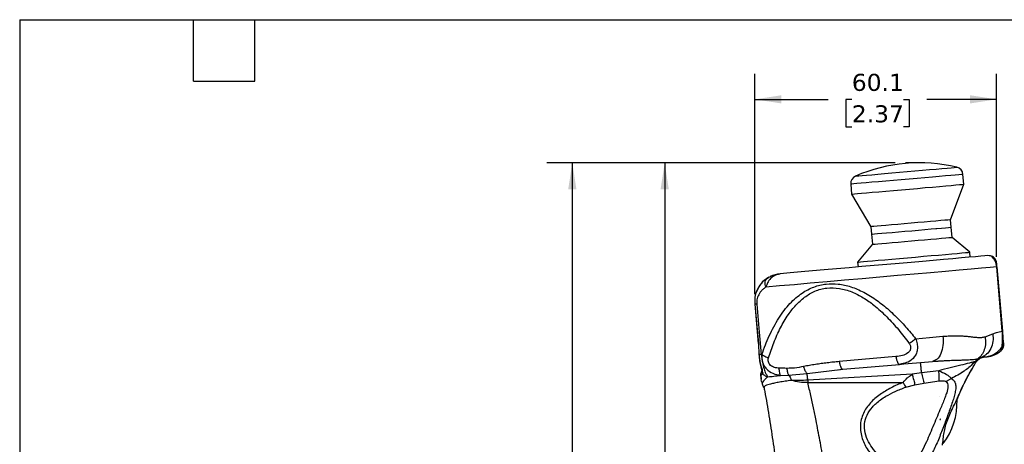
# Model space of a CAD drawing. Header units: millimetres. Extents: x 13 to 546, y 13 to 419.
# Tile 7 of 19: x 13 to 257, y 314 to 419. Entities that reach past the tile are written whole.
import ezdxf

# ---------------------------------------------------------------- set-up
doc = ezdxf.new("R2010")
doc.units = ezdxf.units.MM
doc.header["$LTSCALE"] = 2
doc.linetypes.add('SLD-Solid', pattern=[0])
doc.layers.add('DIMENSIONS', color=140, linetype='SLD-Solid', lineweight=25)
doc.layers.add('TEXT', color=140, linetype='SLD-Solid', lineweight=25)
doc.styles.add('SLDTEXTSTYLE0', font='VERDANA.TTF')
doc.dimstyles.new('SLDDIMSTYLE0', dxfattribs={"dimtxt": 4.316016, "dimasz": 6.604, "dimexe": 0, "dimexo": 0.0625, "dimgap": 1.079004, "dimtad": 0, "dimtih": 1, "dimtoh": 1, "dimrnd": 1e-09, "dimzin": 12, "dimdsep": 46, "dimtxsty": 'SLDTEXTSTYLE0', "dimsah": 1, "dimcen": 0.09, "dimadec": 0, "dimazin": 3, "dimtfac": 1, "dimtofl": 0, "dimtmove": 0, "dimatfit": 3, "dimfxl": 0, "dimfrac": 2, "dimtolj": 1, "dimtzin": 12, "dimarcsym": 0})

# ---------------------------------------------------------------- blocks, each defined once
blk = doc.blocks.new('SW_BROKEN_VIEW_0')
at = {"color": 0}
blk.add_line((0, 0), (-3.49, 0), dxfattribs=at)
blk = doc.blocks.new('_D')
at = {"layer": 'DIMENSIONS'}
for p, q in [((230.3, 383.54), (166.66, 383.54)), ((173.01, 383.54), (173.01, 292.4)), ((166.6, 284.57), (165.15, 284.57)), ((165.15, 284.57), (165.15, 277.71)), ((179.42, 284.57), (180.87, 284.57)), ((180.87, 284.57), (180.87, 277.71)), ((165.15, 277.71), (166.6, 277.71)), ((173.01, 175.69), (173.01, 276.75)), ((180.87, 277.71), (179.42, 277.71)), ((184.05, 175.69), (166.66, 175.69))]:
    blk.add_line(p, q, dxfattribs=at)
for points in [[(173.01, 383.54), (171.99, 376.94), (174.03, 376.94)], [(173.01, 175.69), (174.03, 182.29), (171.99, 182.29)]]:
    blk.add_solid(points, dxfattribs=at)
at = {"layer": 'DIMENSIONS', "char_height": 4.233, "attachment_point": 1, "style": 'SLDTEXTSTYLE0'}
for s, insert in [('207.8', (164.8, 290.92)), ('8.18', (166.6, 283.09))]:
    blk.add_mtext(s, dxfattribs=dict(at, insert=insert))
blk = doc.blocks.new('_D_1')
at = {"layer": 'DIMENSIONS'}
for p, q in [((230.3, 383.54), (143.7, 383.54)), ((150.05, 383.54), (150.05, 268.53)), ((141.84, 260.7), (140.39, 260.7)), ((140.39, 260.7), (140.39, 253.84)), ((158.26, 260.7), (159.71, 260.7)), ((159.71, 260.7), (159.71, 253.84)), ((140.39, 253.84), (141.84, 253.84)), ((150.05, 118.3), (150.05, 252.88)), ((159.71, 253.84), (158.26, 253.84)), ((212.75, 118.3), (143.7, 118.3))]:
    blk.add_line(p, q, dxfattribs=at)
for points in [[(150.05, 383.54), (149.03, 376.94), (151.07, 376.94)], [(150.05, 118.3), (151.07, 124.91), (149.03, 124.91)]]:
    blk.add_solid(points, dxfattribs=at)
at = {"layer": 'DIMENSIONS', "char_height": 4.233, "attachment_point": 1, "style": 'SLDTEXTSTYLE0'}
for s, insert in [('265.2', (141.84, 267.05)), ('10.44', (141.84, 259.22))]:
    blk.add_mtext(s, dxfattribs=dict(at, insert=insert))
blk = doc.blocks.new('_D_4')
at = {"layer": 'DIMENSIONS'}
for p, q in [((195.44, 350.93), (195.44, 405.66)), ((255.52, 360.2), (255.52, 405.66)), ((195.44, 399.31), (213.67, 399.31)), ((219.52, 399.31), (218.07, 399.31)), ((218.07, 399.31), (218.07, 392.45)), ((232.34, 399.31), (233.79, 399.31)), ((233.79, 399.31), (233.79, 392.45)), ((255.52, 399.31), (238.19, 399.31)), ((218.07, 392.45), (219.52, 392.45)), ((233.79, 392.45), (232.34, 392.45))]:
    blk.add_line(p, q, dxfattribs=at)
for points in [[(195.44, 399.31), (202.04, 398.29), (202.04, 400.33)], [(255.52, 399.31), (248.92, 400.33), (248.92, 398.29)]]:
    blk.add_solid(points, dxfattribs=at)
at = {"layer": 'DIMENSIONS', "char_height": 4.233, "attachment_point": 1, "style": 'SLDTEXTSTYLE0'}
for s, insert in [('60.1', (219.52, 405.65)), ('2.37', (219.52, 397.83))]:
    blk.add_mtext(s, dxfattribs=dict(at, insert=insert))

msp = doc.modelspace()

# ---------------------------------------------------------------- linework, layer by layer
for p, q in [((247.364, 378.21), (247.148, 380.672)), ((219.255, 378.232), (219.47, 375.769)), ((244.045, 369.387), (247.364, 378.21)), ((219.47, 375.769), (224.271, 367.657)), ((224.271, 367.657), (224.432, 365.808)), ((244.207, 367.539), (244.045, 369.387)), ((244.444, 365.02), (244.223, 367.54)), ((224.449, 365.81), (224.669, 363.29)), ((248.859, 361.315), (244.444, 365.02)), ((224.669, 363.29), (220.965, 358.875)), ((248.965, 360.1), (248.859, 361.315)), ((253.618, 360.445), (253.367, 360.485)), ((220.965, 358.875), (221.071, 357.659)), ((255.621, 357.67), (255.524, 357.662)), ((257.019, 341.692), (255.621, 357.67)), ((198.394, 354.735), (198.565, 354.909)), ((196.335, 352.458), (195.721, 351.376)), ((195.395, 348.451), (195.398, 348.415)), ((195.398, 348.415), (196.253, 338.643)), ((252.641, 340.331), (254.556, 341.053)), ((257.019, 341.692), (256.922, 341.683)), ((196.287, 338.652), (196.449, 335.867)), ((196.287, 338.652), (196.449, 335.867)), ((257.233, 337.896), (257.301, 338.322)), ((257.281, 338.094), (257.294, 338.548)), ((197.174, 335.945), (197.001, 335.915)), ((230.479, 335.378), (216.395, 334.146)), ((251.599, 335.059), (252.38, 335.473)), ((252.297, 335.503), (251.664, 335.086)), ((256.64, 336.889), (256.647, 336.912)), ((217.287, 332.233), (231.37, 333.465)), ((231.208, 333.482), (231.313, 333.493)), ((231.261, 333.518), (231.37, 333.465)), ((231.849, 333.594), (231.37, 333.465)), ((240.048, 334.424), (239.539, 334.179)), ((239.539, 334.179), (240.537, 334.256)), ((250.093, 334.132), (250.831, 334.828)), ((250.286, 333.879), (250.093, 334.132)), ((250.831, 334.828), (251.571, 335.057)), ((251.571, 335.057), (251.664, 335.086)), ((196.851, 331.015), (196.854, 330.946)), ((196.886, 330.887), (196.991, 329.686)), ((197.237, 332.161), (197.216, 331.976)), ((201.815, 330.721), (203.82, 330.78)), ((203.82, 330.78), (208.382, 331.23)), ((208.382, 331.23), (217.287, 332.233)), ((234.539, 331.039), (208.587, 329.525)), ((216.177, 332.132), (217.225, 332.259)), ((216.517, 332.174), (217.226, 332.259)), ((217.175, 332.287), (217.287, 332.233)), ((217.176, 332.287), (217.287, 332.233)), ((236.848, 331.379), (234.539, 331.039)), ((241.145, 331.895), (236.848, 331.379)), ((246.796, 331.607), (246.761, 331.607)), ((246.796, 331.641), (246.796, 331.607)), ((197.04, 329.258), (196.969, 329.631)), ((197.072, 329.754), (197.016, 329.758)), ((197.135, 329.028), (197.287, 328.762)), ((197.259, 328.662), (197.308, 328.774)), ((197.259, 328.662), (197.574, 327.752)), ((197.793, 327.943), (197.574, 327.752)), ((208.587, 329.525), (208.587, 328.967)), ((232.947, 327.814), (235.203, 328.382)), ((235.203, 328.382), (237.458, 328.812)), ((237.458, 328.812), (241.25, 329.355)), ((244.273, 329.958), (242.949, 329.205)), ((241.239, 325.521), (241.242, 325.522)), ((241.239, 325.521), (241.242, 325.52)), ((241.242, 325.52), (241.242, 325.522)), ((241.362, 319.728), (241.53, 319.728)), ((241.53, 319.728), (241.53, 319.848))]:
    msp.add_line(p, q)
at = {"flags": 128}
for points in [[(220.451, 380.241), (220.471, 380.243), (220.728, 380.265), (221.273, 380.313), (222.094, 380.385), (223.171, 380.479), (224.48, 380.594), (225.989, 380.726), (227.663, 380.872), (229.464, 381.03), (231.348, 381.194), (233.271, 381.363), (235.189, 381.53), (237.057, 381.694), (238.83, 381.849), (240.468, 381.992), (241.931, 382.12), (243.186, 382.23), (244.203, 382.319), (244.958, 382.385), (245.434, 382.427), (245.619, 382.443), (245.621, 382.443)], [(247.148, 380.672), (247.079, 380.666), (246.74, 380.637), (246.125, 380.583), (245.248, 380.506), (244.125, 380.408), (242.78, 380.29), (241.24, 380.156), (239.536, 380.006), (237.703, 379.846), (235.779, 379.678), (233.802, 379.505), (231.813, 379.331), (229.852, 379.159), (227.959, 378.994), (226.173, 378.837), (224.53, 378.694), (223.064, 378.565), (221.804, 378.455), (220.776, 378.365), (220.001, 378.297), (219.495, 378.253), (219.268, 378.233), (219.255, 378.232)], [(220.158, 375.83), (220.909, 375.895), (221.914, 375.983), (223.153, 376.092), (224.601, 376.218), (226.229, 376.361), (228.003, 376.516), (229.888, 376.681), (231.844, 376.852), (233.832, 377.026), (235.812, 377.199), (237.743, 377.368), (239.585, 377.529), (241.303, 377.68), (242.86, 377.816), (244.224, 377.935), (245.369, 378.035), (246.27, 378.114), (246.91, 378.17), (247.275, 378.202), (247.364, 378.21)], [(219.47, 375.769), (219.476, 375.77), (219.677, 375.788), (220.158, 375.83)], [(228.011, 367.984), (226.79, 367.877), (225.782, 367.789), (225.014, 367.722), (224.51, 367.678), (224.283, 367.658), (224.271, 367.657)], [(228.011, 367.984), (226.79, 367.877), (225.782, 367.789), (225.014, 367.722), (224.51, 367.678), (224.283, 367.658), (224.271, 367.657)], [(244.045, 369.387), (244.039, 369.386), (243.84, 369.369), (243.362, 369.327), (242.62, 369.262), (241.634, 369.176), (240.433, 369.071), (239.051, 368.95), (237.529, 368.817), (235.91, 368.675), (234.24, 368.529), (232.568, 368.383), (230.942, 368.241), (229.408, 368.106), (228.011, 367.984)], [(244.045, 369.387), (244.039, 369.386), (243.84, 369.369), (243.362, 369.327), (242.62, 369.262), (241.634, 369.176), (240.433, 369.071), (239.051, 368.95), (237.529, 368.817), (235.91, 368.675), (234.24, 368.529), (232.568, 368.383), (230.942, 368.241), (229.408, 368.106), (228.011, 367.984)], [(228.172, 366.136), (229.569, 366.258), (231.103, 366.392), (232.73, 366.534), (234.402, 366.681), (236.071, 366.827), (237.691, 366.968), (239.213, 367.102), (240.374, 367.203)], [(240.374, 367.203), (240.611, 367.224), (241.812, 367.329), (242.798, 367.415), (243.541, 367.48), (244.018, 367.522), (244.218, 367.539), (244.223, 367.54)], [(224.432, 365.808), (224.445, 365.81), (224.672, 365.829), (225.176, 365.874), (225.944, 365.941), (226.952, 366.029), (228.172, 366.136)], [(237.623, 364.423), (239.168, 364.558), (240.579, 364.681), (241.818, 364.79), (242.848, 364.88), (243.639, 364.949), (244.169, 364.995), (244.422, 365.018), (244.444, 365.02)], [(224.669, 363.29), (224.671, 363.29), (224.844, 363.305), (225.296, 363.344), (226.014, 363.407), (226.978, 363.491), (228.16, 363.595), (229.527, 363.714), (231.038, 363.847), (232.65, 363.988), (234.317, 364.134), (235.991, 364.28), (237.623, 364.423)], [(253.367, 360.485), (252.613, 360.419), (251.562, 360.327), (250.224, 360.21), (248.613, 360.069), (246.744, 359.905), (244.634, 359.721), (242.306, 359.517), (239.78, 359.296), (237.083, 359.06), (234.239, 358.811), (231.277, 358.552), (228.226, 358.285), (225.115, 358.013), (221.975, 357.738), (218.835, 357.464), (215.727, 357.192), (212.681, 356.925), (209.726, 356.667), (206.892, 356.419), (204.205, 356.184), (201.692, 355.964)], [(220.965, 358.875), (220.971, 358.875), (221.172, 358.893), (221.653, 358.935), (222.403, 359.001), (223.409, 359.089), (224.648, 359.197), (226.096, 359.324), (227.724, 359.466), (229.498, 359.621), (231.382, 359.786), (233.339, 359.957), (235.327, 360.131), (237.307, 360.305), (239.237, 360.473)], [(239.237, 360.473), (241.08, 360.635), (242.798, 360.785), (244.355, 360.921), (245.719, 361.041), (246.864, 361.141), (247.765, 361.22), (248.405, 361.275), (248.77, 361.307), (248.859, 361.315)], [(255.524, 357.662), (253.908, 357.521), (251.788, 357.335), (249.196, 357.108), (246.175, 356.844), (242.773, 356.546), (239.044, 356.22), (235.047, 355.871), (230.848, 355.503), (226.513, 355.124), (222.111, 354.739), (217.713, 354.354), (213.388, 353.976), (209.207, 353.61), (205.236, 353.262), (201.538, 352.939), (198.173, 352.645)], [(256.922, 341.683), (256.14, 350.631), (255.524, 357.662)], [(255.593, 357.986), (255.572, 358.225), (255.547, 358.508), (255.538, 358.619)], [(196.637, 353.102), (196.124, 352.283), (195.721, 351.376)], [(195.906, 348.431), (195.626, 348.406), (195.435, 348.39)], [(195.435, 348.39), (195.912, 342.936), (196.287, 338.652)], [(195.906, 348.431), (196.519, 341.422), (197.001, 335.915)], [(235.38, 339.838), (238.868, 340.144), (242.177, 340.433)], [(257.244, 339.118), (257.175, 339.901), (257.114, 340.601), (257.071, 341.096), (257.019, 341.692)], [(257.288, 338.61), (257.283, 338.673), (257.244, 339.118)], [(197.001, 335.915), (196.64, 335.883), (196.449, 335.867)], [(252.595, 335.322), (252.837, 335.343), (253.01, 335.358), (253.113, 335.367), (253.148, 335.37)], [(231.37, 333.465), (232.445, 333.559), (233.507, 333.652), (234.556, 333.743), (235.589, 333.834), (236.606, 333.923), (237.604, 334.01), (238.582, 334.096), (239.539, 334.179)], [(196.854, 330.946), (196.938, 329.985), (196.945, 329.902)], [(197.216, 331.976), (197.02, 331.555), (196.967, 331.442)], [(208.587, 328.967), (221.836, 328.967), (232.247, 328.967)]]:
    msp.add_lwpolyline(points, dxfattribs=at)
for centre, radius, start, end in [((236.334, 343.649), 39.89, 76.53621, 113.46381), ((245.156, 380.498), 2, 5.00009, 76.53617), ((221.247, 378.406), 2, 113.46351, 185.00023), ((202.302, 348.99), 7, 119.38409, 140.3654), ((202.302, 348.99), 7, 94.99999, 115.80382), ((252.625, 341.347), 6, 274.99998, 312.02021), ((228.68, 324.066), 17, 322.7707, 1.85134)]:
    msp.add_arc(centre, radius, start, end)
for points, knots in [([(255.524, 357.662), (255.491, 357.92), (255.427, 358.414), (255.196, 359.062), (254.913, 359.593), (254.539, 360.049), (254.104, 360.404), (253.744, 360.435), (253.618, 360.445)], [0, 0, 0, 0, 0.2137951, 0.4092027, 0.5640059, 0.7060109, 0.8977745, 1, 1, 1, 1]), ([(255.332, 359.377), (255.224, 359.552), (255.006, 359.907), (254.498, 360.269), (254.016, 360.462), (253.717, 360.463), (253.619, 360.463)], [0, 0, 0, 0, 0.2878654, 0.5802906, 0.8635276, 1, 1, 1, 1]), ([(255.469, 359.023), (255.43, 359.144), (255.351, 359.386), (255.197, 359.589), (255.12, 359.69)], [0, 0, 0, 0, 0.5004233, 1, 1, 1, 1]), ([(255.534, 358.279), (255.53, 358.329), (255.52, 358.437), (255.499, 358.678), (255.481, 358.869), (255.469, 359.002)], [0, 0, 0, 0, 0.2071258, 0.4507287, 1, 1, 1, 1]), ([(255.591, 357.632), (255.587, 357.681), (255.578, 357.781), (255.561, 357.973), (255.547, 358.14), (255.536, 358.255), (255.534, 358.279)], [0, 0, 0, 0, 0.2263892, 0.4630176, 0.8917103, 1, 1, 1, 1]), ([(255.592, 357.633), (255.587, 357.681), (255.579, 357.78), (255.562, 357.972), (255.547, 358.138), (255.537, 358.253), (255.535, 358.276)], [0, 0, 0, 0, 0.2262413, 0.4628175, 0.8921047, 1, 1, 1, 1]), ([(201.692, 355.964), (201.243, 355.867), (200.354, 355.676), (199.305, 354.809), (198.554, 353.786), (198.296, 353.013), (198.173, 352.645)], [0, 0, 0, 0, 0.26522113, 0.52530985, 0.77417545, 1, 1, 1, 1]), ([(198.565, 354.909), (199.043, 355.173), (200.022, 355.713), (201.127, 355.879), (201.692, 355.964)], [0, 0, 0, 0, 0.4891297, 1, 1, 1, 1]), ([(198.173, 352.645), (197.964, 352.508), (197.537, 352.231), (196.983, 351.69), (196.541, 351.094), (196.22, 350.476), (196.004, 349.84), (195.907, 349.276), (195.883, 348.797), (195.898, 348.553), (195.906, 348.431)], [0, 0, 0, 0, 0.1483049, 0.302196, 0.4573747, 0.5878273, 0.7152183, 0.8549915, 0.9271158, 1, 1, 1, 1]), ([(198.409, 354.78), (197.881, 354.389), (197.021, 353.753), (196.499, 352.828), (196.298, 352.472)], [0, 0, 0, 0, 0.61514222, 1, 1, 1, 1]), ([(197.174, 335.945), (197.452, 336.725), (198.008, 338.278), (198.988, 340.571), (200.096, 342.812), (201.336, 344.933), (202.68, 346.859), (204.098, 348.545), (205.589, 349.989), (207.515, 351.476), (209.543, 352.548), (211.596, 353.181), (213.622, 353.539), (216.234, 353.52), (218.818, 352.933), (220.908, 352.149), (222.531, 351.378), (224.173, 350.438), (225.754, 349.379), (227.276, 348.222), (228.744, 346.984), (230.189, 345.645), (231.582, 344.241), (232.908, 342.801), (234.175, 341.339), (234.982, 340.335), (235.38, 339.838)], [0, 0, 0, 0, 0.04769689, 0.09506063, 0.14358626, 0.19166621, 0.23650137, 0.27873742, 0.31840537, 0.35588092, 0.41870624, 0.44914838, 0.47943124, 0.53696465, 0.59828422, 0.63104704, 0.66546977, 0.70172725, 0.73996816, 0.77504086, 0.81187542, 0.85053038, 0.88851584, 0.92580457, 0.9633071, 1, 1, 1, 1]), ([(198.173, 352.645), (198.104, 352.873), (197.97, 353.317), (197.983, 353.974), (198.121, 354.487), (198.33, 354.677), (198.394, 354.735)], [0, 0, 0, 0, 0.31982, 0.6218406, 0.8846826, 1, 1, 1, 1]), ([(198.825, 335.07), (199.241, 336.336), (200.078, 338.885), (201.697, 342.509), (203.523, 345.639), (205.535, 348.205), (207.357, 349.893), (209.012, 350.994), (210.811, 351.9), (213.315, 352.57), (216.47, 352.465), (219.542, 351.558), (222.409, 350.07), (225.334, 347.989), (228.255, 345.321), (231.152, 342.126), (232.886, 339.826), (233.752, 338.676)], [0, 0, 0, 0, 0.0807157, 0.1624752, 0.2399809, 0.2996457, 0.35942, 0.3895159, 0.4198114, 0.4812189, 0.544213, 0.6085773, 0.6736908, 0.7390729, 0.825571, 0.9128143, 1, 1, 1, 1]), ([(195.72, 351.376), (195.584, 350.842), (195.332, 349.86), (195.403, 348.851), (195.435, 348.39)], [0, 0, 0, 0, 0.54325805, 1, 1, 1, 1]), ([(195.435, 348.39), (195.414, 348.388), (195.391, 348.386), (195.404, 348.387), (195.405, 348.387)], [0, 0, 0, 0, 0.9239387, 1, 1, 1, 1]), ([(242.177, 340.433), (242.203, 339.656), (242.251, 338.185), (241.738, 336.264), (241.038, 334.809), (240.281, 334.514), (240.048, 334.424)], [0, 0, 0, 0, 0.3413053, 0.6465028, 0.8917258, 1, 1, 1, 1]), ([(242.177, 340.433), (242.596, 340.466), (243.398, 340.528), (244.576, 340.571), (245.703, 340.573), (246.819, 340.534), (247.884, 340.459), (248.979, 340.35), (249.986, 340.232), (250.954, 340.143), (251.816, 340.116), (252.367, 340.259), (252.641, 340.331)], [0, 0, 0, 0, 0.1197885, 0.2299136, 0.336523, 0.4415945, 0.5488346, 0.6413903, 0.7558533, 0.8382247, 0.9194808, 1, 1, 1, 1]), ([(252.641, 340.331), (252.707, 339.787), (252.837, 338.71), (252.528, 337.141), (251.881, 335.77), (251.169, 335.131), (250.831, 334.828)], [0, 0, 0, 0, 0.2684531, 0.532273, 0.7781309, 1, 1, 1, 1]), ([(254.556, 341.053), (254.607, 340.423), (254.709, 339.166), (254.137, 337.389), (253.291, 336.092), (252.54, 335.647), (252.297, 335.503)], [0, 0, 0, 0, 0.2955512, 0.5902965, 0.8675285, 1, 1, 1, 1]), ([(254.556, 341.053), (254.854, 341.156), (255.387, 341.341), (256.18, 341.544), (256.673, 341.636), (256.922, 341.683)], [0, 0, 0, 0, 0.3864167, 0.6892333, 1, 1, 1, 1]), ([(256.841, 337.765), (256.869, 337.953), (256.937, 338.403), (256.985, 339.038), (257.006, 339.675), (257.004, 340.278), (256.985, 340.825), (256.954, 341.306), (256.933, 341.557), (256.922, 341.683)], [0, 0, 0, 0, 0.1446076, 0.3478459, 0.4853736, 0.6315964, 0.808028, 0.902837, 1, 1, 1, 1]), ([(196.287, 338.652), (196.266, 338.65), (196.243, 338.648), (196.256, 338.649), (196.257, 338.649)], [0, 0, 0, 0, 0.9239625, 1, 1, 1, 1]), ([(233.752, 338.676), (233.878, 338.475), (234.063, 338.178), (234.151, 337.729), (234.147, 337.401), (234.067, 337.086), (233.866, 336.692), (233.273, 336.087), (232.065, 335.578), (231.025, 335.447), (230.479, 335.378)], [0, 0, 0, 0, 0.1209321, 0.1780052, 0.2334562, 0.2883674, 0.3439369, 0.4598646, 0.7164749, 1, 1, 1, 1]), ([(235.38, 339.838), (235.527, 339.423), (235.803, 338.635), (235.872, 337.406), (235.636, 336.268), (234.955, 335.015), (233.652, 333.926), (232.424, 333.7), (231.849, 333.594)], [0, 0, 0, 0, 0.1555583, 0.2946207, 0.4302569, 0.562155, 0.795227, 1, 1, 1, 1]), ([(233.752, 338.676), (234.03, 338.856), (234.591, 339.218), (235.116, 339.63), (235.38, 339.838)], [0, 0, 0, 0, 0.4956244, 1, 1, 1, 1]), ([(252.595, 335.322), (253.011, 335.385), (253.844, 335.51), (255.001, 336.039), (256.042, 336.777), (256.574, 337.435), (256.841, 337.765)], [0, 0, 0, 0, 0.2490375, 0.4985065, 0.7487569, 1, 1, 1, 1]), ([(256.632, 336.889), (256.792, 337.06), (257.115, 337.406), (257.225, 337.867), (257.281, 338.099)], [0, 0, 0, 0, 0.4948309, 1, 1, 1, 1]), ([(256.64, 336.888), (256.746, 336.998), (256.959, 337.22), (257.161, 337.583), (257.217, 337.833), (257.239, 337.931)], [0, 0, 0, 0, 0.3724601, 0.7550958, 1, 1, 1, 1]), ([(256.647, 336.912), (256.649, 336.92), (256.667, 336.977), (256.707, 337.122), (256.774, 337.398), (256.816, 337.626), (256.841, 337.765)], [0, 0, 0, 0, 0.02891342, 0.20402602, 0.51613166, 1, 1, 1, 1]), ([(256.841, 337.765), (256.91, 337.864), (257.048, 338.062), (257.181, 338.402), (257.256, 338.758), (257.248, 338.998), (257.244, 339.118)], [0, 0, 0, 0, 0.2490991, 0.50148, 0.7530664, 1, 1, 1, 1]), ([(196.45, 335.867), (196.488, 335.341), (196.564, 334.312), (196.804, 333.178), (197.011, 332.484), (197.133, 332.102), (197.261, 331.721), (197.357, 331.396), (197.375, 331.223), (197.371, 331.157), (197.352, 331.127), (197.344, 331.114)], [0, 0, 0, 0, 0.325127, 0.6355758, 0.7119032, 0.7713855, 0.8828121, 0.9606322, 0.9783356, 0.9907567, 1, 1, 1, 1]), ([(196.462, 335.961), (196.501, 335.537), (196.577, 334.724), (196.768, 333.616), (197.017, 332.778), (197.179, 332.323), (197.238, 332.157)], [0, 0, 0, 0, 0.32796908, 0.62849383, 0.86385732, 1, 1, 1, 1]), ([(197.001, 335.915), (197.082, 335.275), (197.234, 334.076), (197.642, 332.486), (198.06, 331.241), (198.478, 330.627), (198.65, 330.374)], [0, 0, 0, 0, 0.3311714, 0.6199882, 0.8432727, 1, 1, 1, 1]), ([(197.173, 335.945), (197.155, 335.612), (197.119, 334.966), (197.311, 334.013), (197.696, 333.127), (198.484, 332.085), (199.871, 331.107), (201.164, 330.85), (201.815, 330.721)], [0, 0, 0, 0, 0.12799611, 0.24782127, 0.37029274, 0.49647548, 0.74685302, 1, 1, 1, 1]), ([(197.174, 335.945), (197.413, 335.776), (197.925, 335.414), (198.512, 335.19), (198.825, 335.07)], [0, 0, 0, 0, 0.4671511, 1, 1, 1, 1]), ([(230.479, 335.378), (230.531, 335.11), (230.626, 334.626), (230.853, 334.045), (231.025, 333.616), (231.214, 333.538), (231.261, 333.518)], [0, 0, 0, 0, 0.3914328, 0.7080303, 0.9283751, 1, 1, 1, 1]), ([(251.664, 335.086), (251.849, 335.155), (252.151, 335.269), (252.471, 335.307), (252.595, 335.322)], [0, 0, 0, 0, 0.6109094, 1, 1, 1, 1]), ([(201.469, 332.524), (201.074, 332.56), (200.311, 332.63), (199.439, 333.057), (198.962, 333.593), (198.757, 334.064), (198.707, 334.575), (198.785, 334.904), (198.825, 335.07)], [0, 0, 0, 0, 0.274615, 0.5302377, 0.6503134, 0.7664111, 0.8818037, 1, 1, 1, 1]), ([(207.547, 332.925), (206.79, 332.779), (205.44, 332.518), (204.066, 332.482), (203.464, 332.466)], [0, 0, 0, 0, 0.5611568, 1, 1, 1, 1]), ([(216.395, 334.146), (215.903, 334.101), (214.904, 334.01), (213.42, 333.844), (211.932, 333.657), (210.462, 333.445), (208.996, 333.205), (208.029, 333.018), (207.547, 332.925)], [0, 0, 0, 0, 0.1658137, 0.3367289, 0.5012683, 0.6692619, 0.8353579, 1, 1, 1, 1]), ([(208.382, 331.23), (208.306, 331.318), (208.133, 331.52), (207.926, 331.913), (207.719, 332.389), (207.606, 332.741), (207.547, 332.925)], [0, 0, 0, 0, 0.1818952, 0.4173139, 0.6959181, 1, 1, 1, 1]), ([(216.395, 334.146), (216.448, 333.878), (216.543, 333.393), (216.769, 332.813), (216.94, 332.385), (217.129, 332.306), (217.175, 332.287)], [0, 0, 0, 0, 0.3919767, 0.7090141, 0.929665, 1, 1, 1, 1]), ([(236.848, 331.379), (236.819, 331.706), (236.765, 332.316), (236.688, 333.106), (236.646, 333.599), (236.619, 333.807), (236.615, 333.835)], [0, 0, 0, 0, 0.3985701, 0.7447828, 0.9658354, 1, 1, 1, 1]), ([(240.038, 334.32), (240.165, 334.3), (240.331, 334.273), (240.498, 334.265), (240.537, 334.263)], [0, 0, 0, 0, 0.7721135, 1, 1, 1, 1]), ([(240.537, 334.256), (240.823, 334.279), (241.342, 334.321), (241.863, 334.348), (242.098, 334.36)], [0, 0, 0, 0, 0.5490901, 1, 1, 1, 1]), ([(250.093, 334.132), (249.92, 334.088), (249.48, 333.977), (248.312, 333.681), (246.448, 333.204), (243.911, 332.551), (242.091, 332.119), (241.145, 331.895)], [0, 0, 0, 0, 0.0579022, 0.1477951, 0.3917457, 0.6836891, 1, 1, 1, 1]), ([(242.098, 334.36), (242.413, 334.378), (243.301, 334.43), (244.646, 334.477), (246.027, 334.519), (247.146, 334.555), (248.089, 334.592), (249.051, 334.644), (249.802, 334.7), (250.358, 334.759), (250.611, 334.791), (250.764, 334.817), (250.831, 334.828)], [0, 0, 0, 0, 0.1082758, 0.3049829, 0.4612801, 0.5820958, 0.6888052, 0.7849125, 0.9125578, 0.9469207, 0.9764775, 1, 1, 1, 1]), ([(250.093, 334.132), (250.08, 334.117), (249.962, 333.99), (249.136, 333.128), (247.338, 331.534), (245.35, 330.512), (244.273, 329.958)], [0, 0, 0, 0, 0.0081948, 0.0720932, 0.4974971, 1, 1, 1, 1]), ([(245.933, 325.378), (246.268, 326.138), (246.925, 327.63), (247.999, 329.796), (249.106, 331.875), (249.896, 333.217), (250.286, 333.879)], [0, 0, 0, 0, 0.2608249, 0.511494, 0.7586906, 1, 1, 1, 1]), ([(250.286, 333.879), (250.469, 334.134), (250.834, 334.644), (251.387, 334.939), (251.664, 335.086)], [0, 0, 0, 0, 0.500001, 1, 1, 1, 1]), ([(196.926, 331.354), (196.904, 331.299), (196.86, 331.191), (196.854, 331.074), (196.851, 331.015)], [0, 0, 0, 0, 0.4999981, 1, 1, 1, 1]), ([(196.925, 330.861), (196.924, 330.861), (196.911, 330.856), (196.905, 330.873), (196.899, 330.889)], [0, 0, 0, 0, 0.0822044, 1, 1, 1, 1]), ([(197.344, 331.114), (197.295, 331.075), (197.201, 330.999), (197.081, 330.905), (196.996, 330.882), (196.968, 330.875)], [0, 0, 0, 0, 0.4168791, 0.8098574, 1, 1, 1, 1]), ([(197.216, 331.976), (197.19, 331.907), (197.138, 331.766), (197.14, 331.533), (197.203, 331.303), (197.297, 331.177), (197.344, 331.114)], [0, 0, 0, 0, 0.2370351, 0.4893007, 0.7473345, 1, 1, 1, 1]), ([(197.308, 328.774), (197.322, 328.805), (197.408, 329.004), (197.644, 329.391), (198.061, 329.92), (198.449, 330.218), (198.65, 330.374)], [0, 0, 0, 0, 0.0493018, 0.3078921, 0.6399803, 1, 1, 1, 1]), ([(197.344, 331.114), (197.536, 330.938), (197.915, 330.591), (198.408, 330.445), (198.65, 330.374)], [0, 0, 0, 0, 0.5082367, 1, 1, 1, 1]), ([(198.65, 330.374), (199.144, 330.424), (200.2, 330.531), (201.254, 330.655), (201.815, 330.721)], [0, 0, 0, 0, 0.468187, 1, 1, 1, 1]), ([(203.464, 332.466), (203.093, 332.473), (202.428, 332.484), (201.764, 332.512), (201.469, 332.524)], [0, 0, 0, 0, 0.5563334, 1, 1, 1, 1]), ([(201.815, 330.721), (201.771, 330.807), (201.663, 331.019), (201.577, 331.43), (201.502, 331.944), (201.48, 332.323), (201.469, 332.524)], [0, 0, 0, 0, 0.15656791, 0.38482441, 0.67359276, 1, 1, 1, 1]), ([(203.82, 330.78), (203.779, 330.876), (203.683, 331.096), (203.592, 331.487), (203.512, 331.954), (203.48, 332.29), (203.464, 332.466)], [0, 0, 0, 0, 0.1797969, 0.4148363, 0.6939513, 1, 1, 1, 1]), ([(203.82, 330.78), (203.96, 330.608), (204.275, 330.22), (204.431, 329.743), (204.518, 329.477)], [0, 0, 0, 0, 0.4424336, 1, 1, 1, 1]), ([(208.587, 329.525), (208.569, 329.706), (208.534, 330.048), (208.479, 330.522), (208.431, 330.91), (208.396, 331.136), (208.382, 331.23)], [0, 0, 0, 0, 0.3171053, 0.6012653, 0.8331482, 1, 1, 1, 1]), ([(232.247, 328.967), (232.571, 329.362), (232.929, 329.798), (233.456, 330.205), (233.873, 330.525), (234.247, 330.814), (234.539, 331.039)], [0, 0, 0, 0, 0.49135342, 0.5421525, 0.64360794, 1, 1, 1, 1]), ([(234.539, 331.039), (234.599, 330.787), (234.717, 330.294), (234.892, 329.586), (235.052, 328.952), (235.156, 328.56), (235.203, 328.382)], [0, 0, 0, 0, 0.283643, 0.5556397, 0.7989574, 1, 1, 1, 1]), ([(236.848, 331.379), (236.903, 331.133), (237.012, 330.652), (237.173, 329.965), (237.32, 329.355), (237.415, 328.98), (237.458, 328.812)], [0, 0, 0, 0, 0.2872808, 0.5602262, 0.802155, 1, 1, 1, 1]), ([(241.25, 329.355), (241.254, 329.519), (241.262, 329.888), (241.243, 330.489), (241.206, 331.171), (241.166, 331.648), (241.145, 331.895)], [0, 0, 0, 0, 0.1942865, 0.4346028, 0.7085976, 1, 1, 1, 1]), ([(241.145, 331.895), (241.772, 331.617), (242.673, 331.218), (243.717, 330.539), (244.099, 330.14), (244.273, 329.958)], [0, 0, 0, 0, 0.5547886, 0.7966733, 1, 1, 1, 1]), ([(245.747, 324.864), (245.89, 325.233), (246.674, 327.26), (247.993, 329.919), (249.301, 332.122), (249.701, 332.795)], [0, 0, 0, 0, 0.1334692, 0.73516, 1, 1, 1, 1]), ([(246.761, 331.607), (246.767, 331.613), (246.779, 331.624), (246.791, 331.636), (246.796, 331.641)], [0, 0, 0, 0, 0.5599985, 1, 1, 1, 1]), ([(197.028, 329.268), (197.047, 329.161), (197.076, 328.995), (197.231, 329.001), (197.286, 329.002)], [0, 0, 0, 0, 0.6426909, 1, 1, 1, 1]), ([(204.518, 329.477), (203.992, 329.409), (202.995, 329.279), (201.599, 329.044), (200.384, 328.82), (199.22, 328.502), (198.266, 328.382), (197.857, 328.002), (197.793, 327.943)], [0, 0, 0, 0, 0.2291557, 0.4343623, 0.6121038, 0.7601789, 0.9626599, 1, 1, 1, 1]), ([(208.587, 329.525), (207.889, 329.492), (206.533, 329.427), (205.176, 329.461), (204.518, 329.477)], [0, 0, 0, 0, 0.515194, 1, 1, 1, 1]), ([(208.587, 328.967), (207.893, 328.95), (206.511, 328.915), (205.181, 329.29), (204.518, 329.477)], [0, 0, 0, 0, 0.5021603, 1, 1, 1, 1]), ([(212.48, 309.546), (212.185, 311.226), (211.601, 314.564), (210.751, 318.939), (209.987, 322.643), (209.311, 325.786), (208.835, 327.879), (208.587, 328.967)], [0, 0, 0, 0, 0.2583986, 0.5131723, 0.6748746, 0.8310122, 1, 1, 1, 1]), ([(232.247, 328.967), (231.748, 328.764), (230.753, 328.358), (229.287, 327.653), (227.882, 326.876), (226.525, 325.992), (225.277, 325.02), (224.119, 323.902), (223.135, 322.671), (222.342, 321.281), (221.815, 319.784), (221.595, 318.197), (221.687, 316.584), (222.073, 315.017), (222.709, 313.5), (223.444, 312.245), (224.198, 311.194), (224.89, 310.345), (225.393, 309.811), (225.643, 309.546)], [0, 0, 0, 0, 0.06264658, 0.12513348, 0.1892342, 0.24954122, 0.31347711, 0.37316946, 0.43650196, 0.49634231, 0.55866858, 0.62015755, 0.68163385, 0.7456764, 0.80706637, 0.87255668, 0.91458004, 0.95754823, 1, 1, 1, 1]), ([(232.247, 328.967), (232.364, 328.753), (232.58, 328.359), (232.832, 327.985), (232.947, 327.814)], [0, 0, 0, 0, 0.5412872, 1, 1, 1, 1]), ([(244.273, 329.958), (244.416, 329.857), (244.692, 329.661), (245.005, 329.277), (245.217, 328.845), (245.372, 328.205), (245.356, 327.276), (245.123, 326.097), (244.75, 324.78), (244.111, 322.855), (243.181, 320.29), (242.204, 317.662), (241.367, 315.525), (240.705, 313.935), (240.002, 312.405), (239.353, 311.18), (238.794, 310.261), (238.347, 309.605), (237.876, 308.986), (237.528, 308.604), (237.355, 308.414)], [0, 0, 0, 0, 0.0221718, 0.04259903, 0.06203046, 0.08273415, 0.12534791, 0.17843178, 0.23465669, 0.29868509, 0.43532622, 0.58017129, 0.65383648, 0.7261027, 0.79825221, 0.86710327, 0.90154236, 0.93455809, 0.96750131, 1, 1, 1, 1]), ([(242.949, 329.205), (243.085, 329.034), (243.365, 328.683), (243.441, 327.673), (243.155, 326.551), (242.694, 325.238), (242.198, 323.998), (241.548, 322.442), (240.774, 320.608), (239.89, 318.491), (238.998, 316.336), (238.369, 314.905), (238.055, 314.19)], [0, 0, 0, 0, 0.0395633, 0.0816598, 0.1809152, 0.2537881, 0.340063, 0.4288401, 0.5668841, 0.7097762, 0.8549446, 1, 1, 1, 1]), ([(241.25, 329.355), (241.599, 329.381), (242.083, 329.418), (242.616, 329.352), (242.838, 329.285), (242.915, 329.229), (242.949, 329.205)], [0, 0, 0, 0, 0.6039451, 0.8357549, 0.9278838, 1, 1, 1, 1]), ([(197.667, 327.912), (197.738, 327.526), (198.176, 325.13), (198.92, 320.662), (199.901, 314.486), (200.489, 310.317), (200.786, 308.22)], [0, 0, 0, 0, 0.0590601, 0.3665552, 0.6814437, 1, 1, 1, 1]), ([(223.676, 314.19), (223.339, 314.934), (222.696, 316.358), (222.567, 318.721), (223.221, 320.948), (224.368, 322.599), (225.575, 323.804), (226.704, 324.708), (228.26, 325.727), (230.342, 326.815), (232.046, 327.469), (232.947, 327.814)], [0, 0, 0, 0, 0.1274992, 0.2441553, 0.3634671, 0.4860751, 0.5560208, 0.6314706, 0.7131126, 0.8483043, 1, 1, 1, 1]), ([(242.034, 313.42), (242.071, 313.639), (242.151, 314.118), (242.233, 314.9), (242.363, 315.968), (242.595, 317.33), (243.034, 318.955), (243.663, 320.618), (244.34, 322.075), (244.958, 323.322), (245.473, 324.353), (245.782, 325.042), (245.933, 325.378)], [0, 0, 0, 0, 0.05253532, 0.11494083, 0.18600323, 0.30711191, 0.4414926, 0.58353867, 0.72734212, 0.82144838, 0.91298805, 1, 1, 1, 1]), ([(241.53, 319.848), (241.499, 319.826), (241.444, 319.785), (241.387, 319.745), (241.362, 319.728)], [0, 0, 0, 0, 0.5601998, 1, 1, 1, 1]), ([(226.657, 310.457), (226.05, 311.053), (224.905, 312.177), (224.069, 313.547), (223.676, 314.19)], [0, 0, 0, 0, 0.5298878, 1, 1, 1, 1]), ([(238.055, 314.19), (237.703, 313.418), (237.011, 311.902), (236.085, 310.517), (235.63, 309.837)], [0, 0, 0, 0, 0.5092437, 1, 1, 1, 1])]:
    msp.add_open_spline(points, degree=3, knots=knots)
at = {"layer": 'TEXT'}
for p, q in [((12.7, 419.1), (546.1, 419.1)), ((12.7, 419.1), (12.7, 12.7)), ((55.88, 403.86), (55.88, 419.1)), ((71.12, 403.86), (71.12, 419.1)), ((55.88, 403.86), (71.12, 403.86))]:
    msp.add_line(p, q, dxfattribs=at)

# ---------------------------------------------------------------- block references
at = {"color": 7, "linetype": 'Continuous'}
msp.add_blockref('SW_BROKEN_VIEW_0', (236.334, 383.54), dxfattribs=at)

# ---------------------------------------------------------------- dimensions: what is measured, and where the dimension line sits
at = {"layer": 'DIMENSIONS'}
dim = msp.add_linear_dim(base=(255.524, 399.311), p1=(195.435, 348.39), p2=(255.524, 357.662), dimstyle='SLDDIMSTYLE0', dxfattribs=at)
dim.commit()
dim.dimension.update_dxf_attribs({"geometry": '_D_4', "text_midpoint": (225.931, 399.311), "dimtype": 160})
for base, p1, p2, picture, middle in [((150.051, 383.54), (215.294, 118.303), (232.844, 383.54), '_D_1', (150.051, 260.704)), ((173.011, 175.69), (232.844, 383.54), (186.594, 175.69), '_D', (173.011, 284.572))]:
    dim = msp.add_linear_dim(base=base, p1=p1, p2=p2, angle=90, dimstyle='SLDDIMSTYLE0', dxfattribs=at)
    dim.commit()
    dim.dimension.update_dxf_attribs({"geometry": picture, "text_midpoint": middle, "dimtype": 160})

doc.saveas('drawing.dxf')
